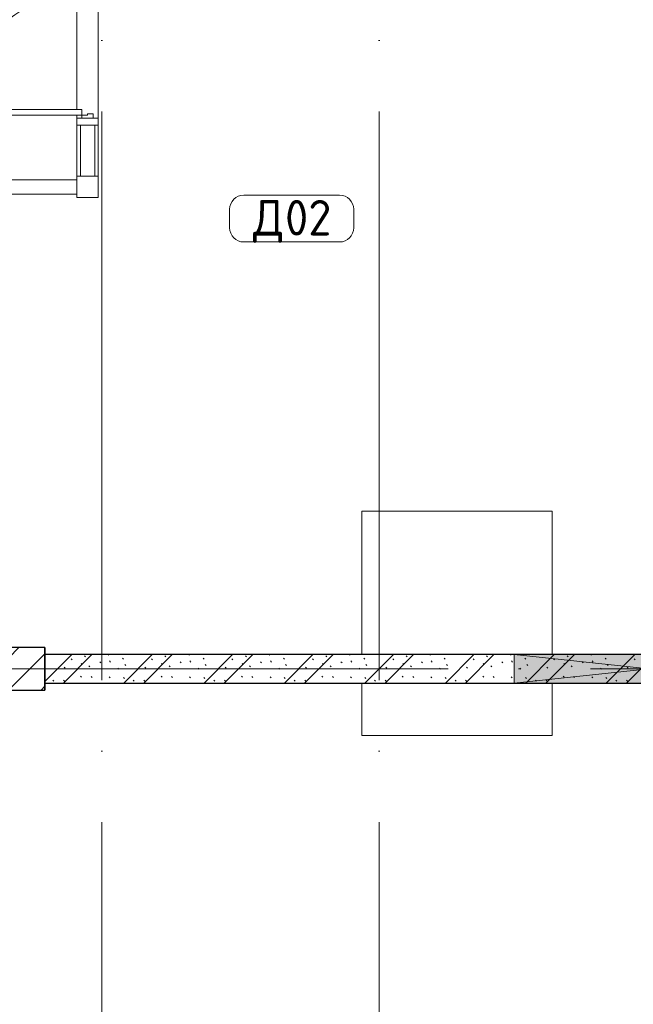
# Model space of a CAD drawing. Header units: millimetres. Extents: x -30540 to 175469, y -11730 to 122288.
# Tile 73 of 119: x 88727 to 93044, y 27590 to 34517. Entities that reach past the tile are written whole.
import ezdxf

# ---------------------------------------------------------------- set-up
doc = ezdxf.new("R2010")
doc.units = ezdxf.units.MM
doc.linetypes.add('ADSK_Линия сетки', pattern=[5000, 4000, -500, 0, -500])
for name, color, linetype, lineweight in [('A-AREA-____-IDEN', 7, 'Continuous', 9), ('A-DOOR-____-MCUT', 7, 'Continuous', 9), ('A-DOOR-____-OTLN', 7, 'Continuous', 18), ('A-DOOR-FRAM-MCUT', 7, 'Continuous', 9), ('A-FLOR-____-OTLN', 7, 'Continuous', 18), ('A-GLAZ-____-MCUT', 7, 'Continuous', 9), ('A-GLAZ-____-OTLN', 7, 'Continuous', 18), ('A-GLAZ-CURT-MCUT', 7, 'Continuous', 9), ('A-GLAZ-CURT-OTLN', 7, 'Continuous', 18), ('A-GLAZ-CWMG-MCUT', 7, 'Continuous', 9), ('A-GLAZ-CWMG-OTLN', 7, 'Continuous', 18), ('A-WALL-____-PATT', 7, 'Continuous', 40), ('I-WALL-____-MCUT', 7, 'Continuous', 40), ('S-COLS-____-MCUT', 7, 'Continuous', 40), ('S-COLS-____-OTLN', 7, 'Continuous', 18), ('S-GRID-____-OTLN', 7, 'Continuous', 9)]:
    doc.layers.add(name, color=color, linetype=linetype, lineweight=lineweight)
doc.styles.add('GOST Common_3', font='GOST_Common.ttf', dxfattribs={"height": 250})

# ---------------------------------------------------------------- blocks, each defined once
blk = doc.blocks.new('Системная панель - С остеклением-1180639-01 ЭО')
at = {"layer": 'A-GLAZ-CURT-MCUT', "color": 254, "lineweight": 15, "true_color": 0xcccccc}
for p, q in [((180, 50), (-180, 50)), ((-180, 50), (-180, -50)), ((180, -50), (180, 50)), ((-180, -50), (180, -50))]:
    blk.add_line(p, q, dxfattribs=at)
blk = doc.blocks.new('АР_Дверь_Панель двупольная - АР_Дверь_Панель двупольная-1180669-01 ЭО')
at = {"layer": 'A-DOOR-____-MCUT', "color": 254, "lineweight": 15, "true_color": 0xcccccc}
for p, q in [((-697.5, 40), (-697.5, 890)), ((-697.5, 890), (-657.5, 890)), ((-657.5, 890), (-657.5, 40)), ((697.5, 585), (657.5, 585)), ((657.5, 585), (657.5, 40)), ((697.5, 40), (697.5, 585)), ((-657.5, 40), (-697.5, 40)), ((657.5, 40), (697.5, 40))]:
    blk.add_line(p, q, dxfattribs=at)
at = {"layer": 'A-DOOR-____-OTLN', "color": 254, "lineweight": 5, "true_color": 0xcccccc}
for p, q in [((-757.5, 745), (-757.5, 847.5)), ((-732.5, 745), (-732.5, 847.5)), ((-705.5, 877.5), (-727.5, 877.5)), ((-705.5, 852.5), (-727.5, 852.5)), ((-705.5, 890), (-705.5, 840)), ((-697.5, 890), (-705.5, 890)), ((-705.5, 840), (-697.5, 840)), ((-657.5, 890), (-649.5, 890)), ((-649.5, 840), (-657.5, 840)), ((-649.5, 890), (-649.5, 840)), ((-649.5, 877.5), (-627.5, 877.5)), ((-649.5, 852.5), (-627.5, 852.5)), ((-622.5, 745), (-622.5, 847.5)), ((-597.5, 745), (-597.5, 847.5)), ((-732.5, 745), (-757.5, 745)), ((-622.5, 745), (-597.5, 745)), ((649.5, 572.5), (627.5, 572.5)), ((649.5, 585), (649.5, 535)), ((657.5, 585), (649.5, 585)), ((697.5, 585), (705.5, 585)), ((705.5, 585), (705.5, 535)), ((705.5, 572.5), (727.5, 572.5)), ((597.5, 440), (597.5, 542.5)), ((622.5, 440), (622.5, 542.5)), ((649.5, 547.5), (627.5, 547.5)), ((649.5, 535), (657.5, 535)), ((705.5, 535), (697.5, 535)), ((705.5, 547.5), (727.5, 547.5)), ((732.5, 440), (732.5, 542.5)), ((757.5, 440), (757.5, 542.5)), ((622.5, 440), (597.5, 440)), ((732.5, 440), (757.5, 440))]:
    blk.add_line(p, q, dxfattribs=at)
for centre, radius, start, end in [((-727.5, 847.5), 30, 90, 180), ((-727.5, 847.5), 4.99, 90, 180), ((-627.5, 847.5), 30, 360, 90), ((-627.5, 847.5), 4.99, 0, 90), ((627.5, 542.5), 30, 90, 180), ((727.5, 542.5), 30, 0, 90), ((627.5, 542.5), 4.99, 90, 180), ((727.5, 542.5), 4.99, 0, 90)]:
    blk.add_arc(centre, radius, start, end, dxfattribs=at)
at = {"layer": 'A-DOOR-____-OTLN', "color": 254, "lineweight": 13, "true_color": 0xcccccc}
for centre, radius, start, end in [((-697.5, 40), 850, 0, 90), ((697.5, 40), 545, 90, 180)]:
    blk.add_arc(centre, radius, start, end, dxfattribs=at)
at = {"layer": 'A-DOOR-FRAM-MCUT', "color": 254, "lineweight": 15, "true_color": 0xcccccc}
for p, q in [((-717.5, 40), (-697.5, 40)), ((-717.5, -40), (-717.5, 40)), ((-697.5, 40), (-697.5, 0)), ((697.5, 0), (687.5, 0)), ((687.5, 0), (687.5, -40)), ((717.5, 40), (697.5, 40)), ((697.5, 40), (697.5, 0)), ((717.5, -40), (717.5, 40)), ((-687.5, -40), (-717.5, -40)), ((-697.5, 0), (-687.5, 0)), ((-687.5, 0), (-687.5, -40)), ((687.5, -40), (717.5, -40))]:
    blk.add_line(p, q, dxfattribs=at)
blk = doc.blocks.new('Прямоугольный импост - 150х50-V105-01 ЭО')
at = {"layer": 'A-GLAZ-CWMG-MCUT', "color": 254, "lineweight": 15, "true_color": 0xcccccc}
for p, q in [((-25, 75), (25, 75)), ((-25, -75), (-25, 75)), ((25, 75), (25, 40)), ((25, -40), (25, -75)), ((25, -75), (-25, -75))]:
    blk.add_line(p, q, dxfattribs=at)
blk = doc.blocks.new('Системная панель - С остеклением-1179263-01 ЭО')
at = {"layer": 'A-GLAZ-CURT-MCUT', "color": 254, "lineweight": 15, "true_color": 0xcccccc}
for p, q in [((575, 50), (-575, 50)), ((-575, 50), (-575, -50)), ((575, -50), (575, 50)), ((-575, -50), (575, -50))]:
    blk.add_line(p, q, dxfattribs=at)
blk = doc.blocks.new('Квадратный угловой импост - 150х150-1180666-01 ЭО')
at = {"layer": 'A-GLAZ-CWMG-MCUT', "color": 254, "lineweight": 15, "true_color": 0xcccccc}
for p, q in [((75, 75), (-75, 75)), ((-75, 75), (-75, -75)), ((75, -75), (75, 75)), ((-75, -75), (75, -75))]:
    blk.add_line(p, q, dxfattribs=at)
blk = doc.blocks.new('АР_Отверстие прямоугольное - ОВВ-4288882-01 ЭО')
at = {"layer": 'A-GLAZ-____-OTLN', "lineweight": 13, "true_color": 0xf9f9f9}
blk.add_hatch(color=7, dxfattribs=at).paths.add_polyline_path([(-664.8, 100), (-825, 100), (-825, -100), (1075, -100), (1075, 100)])
at = {"layer": 'A-GLAZ-____-MCUT', "color": 254, "lineweight": 15, "true_color": 0xcccccc}
for p, q in [((-825, 100), (-825, -100)), ((1075, 100), (1075, -100))]:
    blk.add_line(p, q, dxfattribs=at)
at = {"layer": 'A-GLAZ-____-OTLN', "color": 254, "lineweight": 5, "true_color": 0xcccccc}
for p, q in [((1075, 100), (-825, -100)), ((-825, 100), (1075, -100))]:
    blk.add_line(p, q, dxfattribs=at)
at = {"layer": 'A-GLAZ-____-OTLN', "color": 254, "lineweight": 13, "true_color": 0xcccccc}
for p, q in [((1075, 100), (-825, 100)), ((-825, 100), (-825, -100)), ((1075, -100), (1075, 100)), ((-825, -100), (1075, -100))]:
    blk.add_line(p, q, dxfattribs=at)
blk = doc.blocks.new('Наметкина 10_РД_АР_К4_отсоединено_rvt-1-01 ЭО')
at = {"layer": 'A-WALL-____-PATT', "lineweight": 5, "true_color": 0xcccccc}
h = blk.add_hatch(dxfattribs=at)
h.set_pattern_fill('FP_105', color=254, style=0, pattern_type=2)
h.set_pattern_definition([(135, (300.56, 377.28), (-565.6854, 6e-14), [10, -790]), (135, (349.8, 474.73), (-565.6854, 6e-14), [10, -790]), (135, (423.93, 473.06), (-565.6854, 6e-14), [10, -790]), (135, (229.92, 447.9), (-565.6854, 6e-14), [10, -790]), (135, (155.08, 447.9), (-565.6854, 6e-14), [10, -790]), (135, (114.9, 369.03), (-565.6854, 6e-14), [10, -790]), (135, (132.43, 285.8), (-565.6854, 6e-14), [10, -790]), (135, (214.66, 322), (-565.6854, 6e-14), [10, -790]), (135, (198.16, 261.88), (-565.6854, 6e-14), [10, -790]), (135, (45.2, 272.9), (-565.6854, 6e-14), [10, -790]), (135, (42.32, 336.16), (-565.6854, 6e-14), [10, -790]), (135, (92.26, 192.24), (-565.6854, 6e-14), [10, -790]), (135, (7.07, 149.2), (-565.6854, 6e-14), [10, -790]), (135, (80.6, 95.1), (-565.6854, 6e-14), [10, -790]), (135, (79.53, 36.94), (-565.6854, 6e-14), [10, -790]), (135, (153.87, 74.56), (-565.6854, 6e-14), [10, -790]), (135, (228.35, 124.8), (-565.6854, 6e-14), [10, -790]), (135, (279.75, 180.4), (-565.6854, 6e-14), [10, -790]), (135, (282.9, 31.63), (-565.6854, 6e-14), [10, -790]), (135, (377.38, 53.45), (-565.6854, 6e-14), [10, -790]), (135, (352.28, 102.7), (-565.6854, 6e-14), [10, -790]), (135, (354.05, 0), (-565.6854, 6e-14), [10, -790]), (135, (553.23, 16.45), (-565.6854, 6e-14), [10, -790]), (135, (542.38, 63.45), (-565.6854, 6e-14), [10, -790]), (135, (536.58, 239.3), (-565.6854, 6e-14), [10, -790]), (135, (475.85, 203.9), (-565.6854, 6e-14), [10, -790]), (135, (475.85, 316.54), (-565.6854, 6e-14), [10, -790]), (135, (520.8, 408.7), (-565.6854, 6e-14), [10, -790]), (135, (551.1, 470.8), (-565.6854, 6e-14), [10, -790]), (135, (235.25, 537.93), (-565.6854, 6e-14), [10, -790]), (135, (407.25, 547.65), (-565.6854, 6e-14), [10, -790]), (135, (94.5, 558.6), (-565.6854, 6e-14), [10, -790]), (135, (46.4, 532.3), (-565.6854, 6e-14), [10, -790]), (135, (85.56, 465.04), (-565.6854, 6e-14), [10, -790]), (135, (355.53, 181.14), (-565.6854, 6e-14), [10, -790]), (135, (362.23, 243.6), (-565.6854, 6e-14), [10, -790]), (135, (413.45, 344.1), (-565.6854, 6e-14), [10, -790]), (135, (286.3, 273.25), (-565.6854, 6e-14), [10, -790]), (135, (423.02, 263.72), (-565.6854, 6e-14), [10, -790]), (135, (162.94, 190.2), (-565.6854, 6e-14), [10, -790]), (135, (470.25, 120.93), (-565.6854, 6e-14), [10, -790]), (135, (484.48, 9.78), (-565.6854, 6e-14), [10, -790]), (45, (0, 212.13), (-565.6854, 0), []), (45, (212.13, 0), (-565.6854, 0), []), (45, (353.55, 0), (-565.6854, 0), []), (45, (0, 353.55), (-565.6854, 0), [])])
h.paths.add_polyline_path([(94705.3, 29850), (94705.3, 30050), (94445.3, 30050), (94445.3, 29850)])
h.paths.add_polyline_path([(94325.3, 29850), (94325.3, 30050), (88905.3, 30050), (88905.3, 29850), (94105.3, 29850)])
at = {"layer": 'S-COLS-____-OTLN', "lineweight": 5, "true_color": 0xcccccc}
h = blk.add_hatch(dxfattribs=at)
h.set_pattern_fill('FP_88', color=254, style=0, pattern_type=2)
h.set_pattern_definition([(45, (0, 0), (-228.0985, 228.0985), []), (45, (228.1, 0), (-228.0985, 228.0985), [403.225, -80.645, 6.706, -73.939])])
h.paths.add_polyline_path([(88905.3, 29800), (88905.3, 30100), (86505.3, 30100), (86505.3, 29800)])
at = {"layer": 'A-FLOR-____-OTLN', "color": 254, "lineweight": 13, "true_color": 0xcccccc}
for p, q in [((89280.3, 35260), (89280.3, 33825)), ((89130.3, 33885), (89130.3, 35200)), ((89130.3, 33825), (89130.3, 33845)), ((89130.3, 33415), (89130.3, 33775)), ((89280.3, 33775), (89280.3, 33415)), ((92473.5, 31060.4), (91133.5, 31060.4)), ((91133.5, 31060.4), (91133.5, 30050)), ((92473.5, 30050), (92473.5, 31060.4)), ((88905.5, 30100), (88905.5, 30050)), ((88905.5, 29850), (88905.5, 29800)), ((91133.5, 29850), (91133.5, 29480.4)), ((92473.5, 29480.4), (92473.5, 29850)), ((91133.5, 29480.4), (92473.5, 29480.4))]:
    blk.add_line(p, q, dxfattribs=at)
at = {"layer": 'I-WALL-____-MCUT', "color": 254, "lineweight": 30, "true_color": 0xcccccc}
for p, q in [((92205.3, 30050), (88905.3, 30050)), ((88905.3, 30050), (88905.3, 29850)), ((94105.3, 30050), (92205.3, 30050)), ((88905.3, 29850), (92205.3, 29850)), ((92205.3, 29850), (94105.3, 29850))]:
    blk.add_line(p, q, dxfattribs=at)
at = {"layer": 'S-COLS-____-MCUT', "color": 254, "lineweight": 30, "true_color": 0xcccccc}
for p, q in [((88905.3, 30100), (86505.3, 30100)), ((88905.3, 29800), (88905.3, 30100)), ((86505.3, 29800), (88905.3, 29800))]:
    blk.add_line(p, q, dxfattribs=at)
at = {"layer": 'A-DOOR-____-OTLN', "color": 254, "lineweight": 13, "true_color": 0xcccccc, "rotation": 89.99999999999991}
blk.add_blockref('АР_Дверь_Панель двупольная - АР_Дверь_Панель двупольная-1180669-01 ЭО', (89205.3, 34542.5), dxfattribs=at)
at = {"layer": 'A-GLAZ-____-OTLN', "color": 254, "lineweight": 13, "true_color": 0xcccccc, "rotation": 180}
blk.add_blockref('АР_Отверстие прямоугольное - ОВВ-4288882-01 ЭО', (93280.3, 29950), dxfattribs=at)
at = {"layer": 'A-GLAZ-CURT-OTLN', "color": 254, "lineweight": 13, "true_color": 0xcccccc, "rotation": 89.99999999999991}
blk.add_blockref('Системная панель - С остеклением-1180639-01 ЭО', (89205.3, 33595), dxfattribs=at)
at = {"layer": 'A-GLAZ-CURT-OTLN', "color": 254, "lineweight": 13, "true_color": 0xcccccc}
blk.add_blockref('Системная панель - С остеклением-1179263-01 ЭО', (88555.3, 33340), dxfattribs=at)
at = {"layer": 'A-GLAZ-CWMG-OTLN', "color": 254, "lineweight": 13, "true_color": 0xcccccc, "extrusion": (0, 0, -1), "rotation": 90.0000000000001}
blk.add_blockref('Прямоугольный импост - 150х50-V105-01 ЭО', (-89205.3, 33800), dxfattribs=at)
at = {"layer": 'A-GLAZ-CWMG-OTLN', "color": 254, "lineweight": 13, "true_color": 0xcccccc, "rotation": 269.9999999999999}
blk.add_blockref('Квадратный угловой импост - 150х150-1180666-01 ЭО', (89205.3, 33340), dxfattribs=at)
blk = doc.blocks.new('Марка помещения 2 - Марка помещения 2-1605974-01 ЭО')
at = {"layer": 'A-AREA-____-IDEN', "color": 253, "true_color": 0xaaaaaa}
for p, q in [((-1.797, 0.841), (1.569, 0.841)), ((-2.297, -0.309), (-2.297, 0.341)), ((2.069, 0.341), (2.069, -0.309)), ((1.569, -0.809), (-1.797, -0.809))]:
    blk.add_line(p, q, dxfattribs=at)
for centre, start, end in [((-1.797, 0.341), 90, 180), ((1.569, 0.341), 0, 90), ((-1.797, -0.309), 180, 270), ((1.569, -0.309), 270, 360)]:
    blk.add_arc(centre, 0.5, start, end, dxfattribs=at)

msp = doc.modelspace()

# ---------------------------------------------------------------- linework, layer by layer
at = {"layer": 'S-GRID-____-OTLN', "color": 253, "linetype": 'ADSK_Линия сетки', "true_color": 0xaaaaaa}
for p, q in [((89305.3, -10130.4), (89305.3, 56550)), ((91255.3, -10130.4), (91255.3, 56550)), ((111741.6, 29950), (78589.2, 29950))]:
    msp.add_line(p, q, dxfattribs=at)

# ---------------------------------------------------------------- block references
at = {"lineweight": 5}
msp.add_blockref('Наметкина 10_РД_АР_К4_отсоединено_rvt-1-01 ЭО', (0, 0), dxfattribs=at)
at = {"layer": 'A-AREA-____-IDEN', "color": 253, "true_color": 0xaaaaaa, "xscale": 199.9999999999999, "yscale": 199.9999999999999, "zscale": 199.9999999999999}
msp.add_blockref('Марка помещения 2 - Марка помещения 2-1605974-01 ЭО', (90663.4, 33114.7), dxfattribs=at)

# ---------------------------------------------------------------- texts
at = {"layer": 'A-AREA-____-IDEN', "color": 253, "true_color": 0xaaaaaa, "char_height": 250, "attachment_point": 1, "style": 'GOST Common_3'}
for s, insert, width in [('02', (90593.8, 33248.5), 448.945), ('\\fGOST Common|b0|i0|c204|p34|;Д', (90369, 33248.5), 272.574)]:
    msp.add_mtext(s, dxfattribs=dict(at, insert=insert, width=width))

doc.saveas('drawing.dxf')
